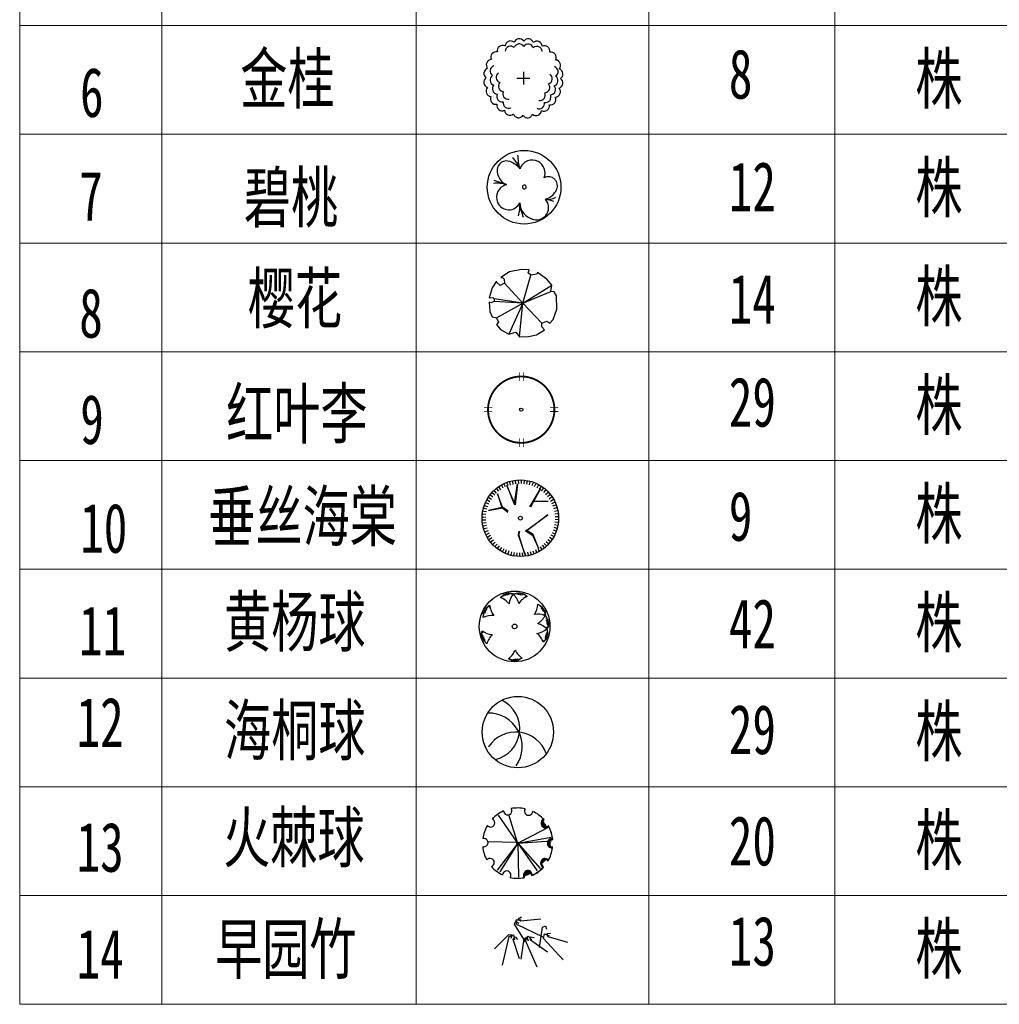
# Model space of a CAD drawing. Header units: millimetres. Extents: x -64078 to -62795, y 13127 to 13405.
# Tile 42 of 51: x -63030 to -62961, y 13262 to 13332. Entities that reach past the tile are written whole.
import ezdxf

# ---------------------------------------------------------------- set-up
doc = ezdxf.new("R2010")
doc.units = ezdxf.units.MM
doc.header["$LTSCALE"] = 1000
doc.header["$MEASUREMENT"] = 0
for name, color, linetype in [('0植物', 72, 'Continuous'), ('A绿-1', 94, 'Continuous'), ('LH', 94, 'Continuous'), ('中文', 6, 'Continuous'), ('图例', 3, 'Continuous'), ('植被', 104, 'Continuous')]:
    doc.layers.add(name, color=color, linetype=linetype)
doc.styles.add('H1', font='NSimSun.ttf', dxfattribs={"width": 0.7})

# ---------------------------------------------------------------- blocks, each defined once
blk = doc.blocks.new('金桂')
at = {"layer": 'A绿-1', "color": 3}
for p, q in [((-222, -540), (-222, -824)), ((-364, -682), (-80, -682))]:
    blk.add_line(p, q, dxfattribs=at)
for centre, major_axis, start_param, end_param in [((-684, -68), (-85.2, 85.2), -1.247368, 0.986448), ((-509, 30), (85.2, 85.2), 0.061629, 2.295445), ((-509, -86), (85.2, 85.2), 0.061629, 2.295445), ((-315, 80), (85.2, 85.2), 6.083015, 8.31683), ((-315, -36), (85.2, 85.2), 6.083015, 8.31683), ((-114, 78), (-85.2, 85.2), 4.250419, 6.484235), ((-114, -38), (-85.2, 85.2), 4.250419, 6.484235), ((79, 25), (85.2, 85.2), 5.559416, 7.793232), ((79, -91), (85.2, 85.2), 5.559416, 7.793232), ((251, -77), (-85.2, 85.2), 3.72682, 5.960636), ((-827, -209), (-85.2, 85.2), -0.985569, 1.248247), ((392, -220), (-85.2, 85.2), 3.465021, 5.698837), ((-929, -381), (-85.2, 85.2), -0.723769, 1.510046), ((-842, -518), (85.2, 85.2), 1.108826, 3.342642), ((432, -537), (85.2, 85.2), 4.512219, 6.746034), ((490, -395), (85.2, 85.2), 4.774018, 7.007834), ((-982, -574), (85.2, 85.2), 1.108826, 3.342642), ((-844, -719), (85.2, 85.2), 1.370626, 3.604441), ((-708, -663), (85.2, 85.2), 1.370626, 3.604441), ((302, -693), (85.2, 85.2), 4.250419, 6.484235), ((430, -737), (85.2, 85.2), 4.250419, 6.484235), ((540, -589), (85.2, 85.2), 4.512219, 6.746034), ((-984, -775), (85.2, 85.2), 1.370626, 3.604441), ((-794, -913), (-85.2, 85.2), 0.061629, 2.295445), ((-658, -857), (-85.2, 85.2), 0.061629, 2.295445), ((248, -887), (85.2, 85.2), 3.98862, 6.222435), ((376, -931), (-85.2, 85.2), 2.417823, 4.651639), ((538, -789), (85.2, 85.2), 4.250419, 6.484235), ((-934, -969), (-85.2, 85.2), 0.061629, 2.295445), ((-836, -1143), (85.2, 85.2), 1.894225, 4.12804), ((-696, -1087), (85.2, 85.2), 1.894225, 4.12804), ((-560, -1031), (85.2, 85.2), 1.894225, 4.12804), ((146, -1059), (85.2, 85.2), 3.72682, 5.960636), ((274, -1103), (-85.2, 85.2), 2.156024, 4.38984), ((484, -983), (-85.2, 85.2), 2.417823, 4.651639), ((-695, -1286), (-85.2, 85.2), 0.585228, 2.819043), ((-555, -1230), (-85.2, 85.2), 0.585228, 2.819043), ((131, -1243), (85.2, 85.2), 3.465021, 5.698837), ((239, -1295), (-85.2, 85.2), 1.894225, 4.12804), ((383, -1155), (85.2, 85.2), 3.72682, 5.960636), ((-523, -1388), (85.2, 85.2), 2.417823, 4.651639), ((-330, -1442), (85.2, 85.2), 2.679623, 4.913438), ((-129, -1444), (85.2, 85.2), 2.941422, 5.175238), ((65, -1394), (85.2, 85.2), 3.203222, 5.437037)]:
    blk.add_ellipse(centre, major_axis=major_axis, ratio=1, start_param=start_param, end_param=end_param, dxfattribs=at)
blk = doc.blocks.new('海桐球')
at = {"layer": '0植物', "color": 86}
blk.add_circle((-35, 50), 866, dxfattribs=at)
for centre, radius, start, end in [((-755, 131), 766, 282.5369, 64.5253), ((-747, -303), 817, 325.3925, 91.4177), ((-88, -738), 789, 19.6513, 146.595)]:
    blk.add_arc(centre, radius, start, end, dxfattribs=at)
blk = doc.blocks.new('早园竹')
at = {"layer": '植被'}
for p, q in [((44, 741), (120, 785)), ((97, 680), (44, 741)), ((594, 730), (97, 680)), ((-47, 606), (-15, 680)), ((221, 183), (-47, 606)), ((-15, 680), (58, 632)), ((9, 601), (-9, 714)), ((-9, 714), (115, 711)), ((648, 294), (9, 601)), ((560, 38), (632, 533)), ((632, 533), (705, 569)), ((705, 569), (729, 485)), ((-536, 6), (-183, 361)), ((-334, -386), (-176, 305)), ((-183, 361), (-103, 347)), ((-176, 305), (-69, 348)), ((-103, 347), (-134, 264)), ((-79, 237), (-31, 302)), ((-69, 348), (-45, 226)), ((-31, 302), (29, 238)), ((112, -240), (185, 255)), ((185, 255), (257, 291)), ((224, 215), (284, 313)), ((257, 291), (282, 207)), ((284, 313), (376, 229)), ((342, 218), (342, 299)), ((342, 299), (428, 283)), ((659, 264), (684, 376)), ((1133, -262), (659, 264)), ((684, 376), (799, 326)), ((744, 381), (831, 393)), ((769, 304), (744, 381)), ((1249, 162), (769, 304)), ((79, -237), (-79, 237)), ((508, -434), (224, 215)), ((752, -69), (342, 218))]:
    blk.add_line(p, q, dxfattribs=at)
blk = doc.blocks.new('A$C77F72C93')
at = {"color": 72}
for p, q in [((622, 2214, -343), (565, 2296, -343)), ((698, 2262, -343), (649, 2349, -343)), ((778, 2304, -343), (735, 2394, -343)), ((861, 2340, -343), (826, 2433, -343)), ((947, 2368, -343), (919, 2464, -343)), ((1034, 2391, -343), (1014, 2488, -343)), ((1124, 2406, -343), (1111, 2505, -343)), ((1213, 2414, -343), (1208, 2514, -343)), ((1304, 2415, -343), (1306, 2515, -343)), ((1394, 2409, -343), (1404, 2509, -343)), ((1483, 2396, -343), (1502, 2494, -343)), ((1571, 2376, -343), (1597, 2473, -343)), ((1657, 2349, -343), (1691, 2443, -343)), ((1741, 2316, -343), (1782, 2407, -343)), ((1822, 2276, -343), (1870, 2363, -343)), ((1900, 2229, -343), (1954, 2313, -343)), ((361, 1967, -343), (282, 2028, -343)), ((419, 2036, -343), (344, 2103, -343)), ((482, 2101, -343), (413, 2173, -343)), ((550, 2160, -343), (487, 2238, -343)), ((1973, 2177, -343), (2034, 2256, -343)), ((2043, 2119, -343), (2110, 2194, -343)), ((2107, 2056, -343), (2180, 2125, -343)), ((2167, 1988, -343), (2245, 2051, -343)), ((2221, 1916, -343), (2303, 1972, -343)), ((189, 1651, -343), (95, 1684, -343)), ((222, 1734, -343), (131, 1775, -343)), ((262, 1815, -343), (174, 1863, -343)), ((309, 1893, -343), (225, 1947, -343)), ((2269, 1839, -343), (2356, 1889, -343)), ((2311, 1759, -343), (2401, 1802, -343)), ((2346, 1676, -343), (2440, 1712, -343)), ((129, 1387, -343), (29, 1398, -343)), ((142, 1476, -343), (44, 1495, -343)), ((162, 1564, -343), (65, 1590, -343)), ((2375, 1591, -343), (2471, 1619, -343)), ((2398, 1503, -343), (2495, 1524, -343)), ((2413, 1414, -343), (2512, 1427, -343)), ((2421, 1324, -343), (2521, 1330, -343)), ((123, 1297, -343), (23, 1300, -343)), ((124, 1207, -343), (24, 1201, -343)), ((132, 1117, -343), (33, 1104, -343)), ((147, 1028, -343), (49, 1007, -343)), ((2403, 1055, -343), (2501, 1036, -343)), ((2416, 1144, -343), (2515, 1133, -343)), ((2422, 1234, -343), (2522, 1231, -343)), ((169, 940, -343), (73, 912, -343)), ((198, 855, -343), (105, 819, -343)), ((234, 772, -343), (144, 729, -343)), ((276, 692, -343), (189, 642, -343)), ((2282, 716, -343), (2370, 668, -343)), ((2322, 797, -343), (2414, 756, -343)), ((2356, 880, -343), (2450, 847, -343)), ((2383, 967, -343), (2479, 941, -343)), ((324, 615, -343), (241, 559, -343)), ((378, 543, -343), (300, 480, -343)), ((437, 475, -343), (365, 406, -343)), ((502, 412, -343), (435, 337, -343)), ((571, 354, -343), (510, 275, -343)), ((1995, 371, -343), (2058, 293, -343)), ((2063, 430, -343), (2132, 358, -343)), ((2126, 495, -343), (2200, 428, -343)), ((2184, 564, -343), (2263, 503, -343)), ((2236, 638, -343), (2320, 584, -343)), ((645, 302, -343), (590, 218, -343)), ((723, 255, -343), (675, 168, -343)), ((803, 215, -343), (763, 124, -343)), ((887, 182, -343), (854, 88, -343)), ((974, 155, -343), (948, 58, -343)), ((1062, 135, -343), (1043, 37, -343)), ((1151, 122, -343), (1140, 22, -343)), ((1241, 116, -343), (1238, 16, -343)), ((1331, 117, -343), (1336, 17, -343)), ((1421, 125, -343), (1434, 26, -343)), ((1510, 140, -343), (1531, 43, -343)), ((1598, 162, -343), (1626, 67, -343)), ((1683, 191, -343), (1719, 98, -343)), ((1766, 227, -343), (1809, 137, -343)), ((1846, 269, -343), (1896, 182, -343)), ((1923, 317, -343), (1979, 235, -343))]:
    blk.add_line(p, q, dxfattribs=at)
at = {"color": 37}
for p, q in [((816, 2358, -343), (1072, 1711, -343)), ((1076, 1762, -343), (816, 2358, -343)), ((1076, 1762, -343), (1174, 2403, -343)), ((1174, 2403, -343), (1096, 1716, -343)), ((673, 1635, -343), (513, 2072, -343)), ((513, 2072, -343), (656, 1626, -343)), ((1585, 1644, -343), (1933, 2242, -343)), ((1933, 2242, -343), (1716, 1843, -343)), ((864, 1499, -343), (673, 1635, -343)), ((1705, 1822, -343), (1600, 1630, -343)), ((2192, 1822, -343), (1705, 1822, -343)), ((1716, 1843, -343), (2192, 1822, -343)), ((656, 1626, -343), (209, 1527, -343)), ((209, 1527, -343), (673, 1608, -343)), ((673, 1608, -343), (852, 1473, -343)), ((1478, 876, -343), (2183, 1376, -343)), ((2183, 1376, -343), (1478, 849, -343)), ((1222, 843, -343), (1192, 715, -343)), ((1192, 715, -343), (1415, 81, -343)), ((1218, 715, -343), (1249, 841, -343)), ((1415, 81, -343), (1218, 715, -343)), ((1427, 864, -343), (1674, 706, -343)), ((1692, 733, -343), (1457, 876, -343)), ((1674, 706, -343), (1871, 277, -343)), ((1871, 277, -343), (1692, 733, -343))]:
    blk.add_line(p, q, dxfattribs=at)
at = {"color": 72}
blk.add_circle((1269, 1269), 1269, dxfattribs=at)
at = {"color": 37}
blk.add_circle((1269, 1269), 63.4, dxfattribs=at)
blk = doc.blocks.new('csht')
at = {"xscale": 0.6777933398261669, "yscale": 0.6777933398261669, "zscale": 0.6777933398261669}
blk.add_blockref('A$C77F72C93', (-860, -860), dxfattribs=at)
blk = doc.blocks.new('hyl')
at = {"layer": 'LH', "color": 12, "const_width": 0.05}
blk.add_lwpolyline([(-0.896, 0, -1), (0.896, 0, -0.414214), (0, -0.896, -0.414214), (-0.896, 0, 1)], format="xyb", dxfattribs=at)
at = {"layer": 'LH', "color": 12, "const_width": 0.02}
for points in [[(-0.05, 0.775), (-0.05, 1.005)], [(0.06, 0.775), (0.06, 1.005)], [(-1.008, 0.056), (-0.778, 0.056)], [(0.773, 0.059), (1.003, 0.059)], [(-1.008, -0.055), (-0.778, -0.055)], [(0.773, -0.051), (1.003, -0.051)], [(-0.053, -1.005), (-0.053, -0.776)], [(0.057, -1.005), (0.057, -0.776)]]:
    blk.add_lwpolyline(points, dxfattribs=at)
at = {"layer": 'LH', "color": 12}
blk.add_circle((0, 0), 0.0431, dxfattribs=at)
blk = doc.blocks.new('bt3')
at = {"layer": 'LH', "color": 11}
blk.add_line((-415, 56), (-701, 147), dxfattribs=at)
blk.add_circle((-5, -5, 152), 852, dxfattribs=at)
for centre, radius, start, end in [((1427, 813), 1584, 182.8326, 194.349), ((-412, 388), 216, 67.4722, 176.1144), ((-562, 27), 608, 40.4795, 67.4722), ((-674, 233), 599, 18.0916, 48.0156), ((178, 331), 292, 61.1238, 162.055), ((171, 318), 307, 340.51, 61.1238), ((-271, 379), 357, 176.1144, 245.9133), ((556, 28), 210, 334.7367, 117.0804), ((-646, -671), 758, 72.1643, 95.3116), ((-343, -239), 301, 104.2004, 203.8599), ((377, 113), 409, 285.541, 334.7367), ((-361, -247), 281, 203.8599, 334.8776), ((-859, -432), 758, 341.793, 5.2023), ((304, -354), 410, 181.7039, 257.1792), ((969, -275), 1079, 184.8716, 203.0753), ((276, -475), 286, 257.1792, 42.714), ((551, 30), 318, 258.3182, 303.1756), ((473, -779), 489, 65.0319, 88.0983)]:
    blk.add_arc(centre, radius, start, end, dxfattribs=at)
at = {"layer": 'LH', "color": 37}
for start, end in [(64.0302, 244.0302), (244.0302, 64.0302)]:
    blk.add_arc((0, 0), 44, start, end, dxfattribs=at)
blk = doc.blocks.new('樱花')
at = {"layer": 'A绿-1', "color": 231}
for p, q in [((-1916, 761), (-2315, 505)), ((-2315, 505), (-2235, 480)), ((-2235, 480), (-2175, 429)), ((-1377, 863), (-1916, 761)), ((-1018, 851), (-1377, 863)), ((-1305, -687), (-938, 608)), ((-1068, 723), (-1018, 851)), ((-938, 608), (-1068, 723)), ((-669, 659), (-938, 608)), ((-639, 736), (-669, 659)), ((-210, 429), (-639, 736)), ((-2714, 32), (-2864, -441)), ((-2514, 326), (-2714, 32)), ((-2514, 288), (-2514, 326)), ((-2355, 134), (-2514, 288)), ((-2155, 237), (-2355, 134)), ((-2175, 429), (-2155, 237)), ((-1305, -687), (-2155, 237)), ((-1305, -687), (20, 147)), ((20, 147), (-210, 429)), ((-20, -147), (20, 147)), ((-2864, -441), (-2694, -416)), ((-2694, -416), (-2624, -480)), ((-1305, -687), (-20, -147)), ((130, -160), (-20, -147)), ((239, -339), (130, -160)), ((249, -953), (239, -339)), ((-2784, -672), (-2864, -633)), ((-2864, -633), (-2834, -1068)), ((-2624, -608), (-2784, -672)), ((-1305, -687), (-2624, -480)), ((-2624, -480), (-2624, -608)), ((-1305, -687), (-2624, -608)), ((-2514, -1350), (-1305, -687)), ((-1305, -687), (-1946, -2104)), ((-1457, -2232), (-1305, -687)), ((-1305, -687), (-429, -1605)), ((-2834, -1068), (-2724, -1311)), ((-2724, -1311), (-2514, -1350)), ((-2514, -1350), (-2425, -1554)), ((80, -1426), (249, -953)), ((-2425, -1554), (-2514, -1669)), ((-2514, -1669), (-2335, -1887)), ((-439, -1772), (-429, -1605)), ((-309, -1900), (-439, -1772)), ((-429, -1605), (-210, -1516)), ((-210, -1516), (-60, -1605)), ((-60, -1605), (80, -1426)), ((-2335, -1887), (-1946, -2104)), ((-1946, -2104), (-1626, -2015)), ((-1626, -2015), (-1457, -2232)), ((-1457, -2232), (-1048, -2219)), ((-1048, -2219), (-679, -2143)), ((-679, -2143), (-309, -1900))]:
    blk.add_line(p, q, dxfattribs=at)
blk = doc.blocks.new('火棘球。')
at = {"layer": 'A绿-1', "color": 81}
for p, q in [((61, -7), (95, 1350)), ((36, -27), (-1195, 905)), ((36, -27), (-1276, 787)), ((36, -27), (1307, 849)), ((61, -16), (1327, 381)), ((36, -27), (-1508, -60)), ((-1462, -367), (-1438, -344)), ((-1446, -405), (-1388, -347)), ((-1431, -443), (-1349, -361)), ((-1415, -481), (-1321, -387)), ((-1400, -518), (-1293, -412)), ((-1384, -556), (-1276, -448)), ((36, -27), (-1225, -919)), ((36, -27), (-1116, -1055)), ((36, -27), (304, -1548)), ((36, -27), (145, -1568)), ((36, -27), (750, -1396)), ((-1369, -594), (-1268, -494)), ((-1353, -632), (-1261, -539)), ((-910, -1148), (-892, -1131)), ((-881, -1173), (-842, -1134)), ((-852, -1197), (-808, -1153)), ((-823, -1222), (-778, -1177)), ((-795, -1246), (-749, -1200)), ((-766, -1271), (-731, -1236)), ((-737, -1295), (-722, -1281)), ((780, -1325), (949, -1156)), ((784, -1268), (885, -1166)), ((842, -1316), (988, -1170)), ((973, -1238), (1028, -1184)), ((-106, -1517), (-31, -1442)), ((-51, -1516), (41, -1423)), ((3, -1515), (89, -1430)), ((57, -1514), (118, -1454)), ((112, -1513), (147, -1478)), ((166, -1512), (176, -1502))]:
    blk.add_line(p, q, dxfattribs=at)
for centre, major_axis, start_param, end_param in [((-850, 1232), (-190, 2), 0.361502, 4.03242), ((36, -27), (1600, 23), 1.655689, 2.054849), ((59, 1512), (189, 9), 2.813112, 6.484031), ((36, -27), (-1600, 6), 4.187322, 4.586482), ((960, 1205), (190, 1), 2.225773, 5.896691), ((36, -27), (1600, 18), 2.287093, 2.686253), ((36, -27), (1600, 6), 0.409818, 0.808978), ((-1421, 471), (-190, 3), 0.991194, 4.662112), ((1508, 426), (189, 11), 1.546007, 5.216925), ((36, -27), (-1600, 3), -0.212612, 0.186548), ((36, -27), (-45.2, 2.3), 3.193148, 9.476333), ((36, -27), (-1600, 7), 2.931107, 3.330267), ((-1470, -497), (-186, 5), 1.786043, 5.146984), ((-1436, -481), (189, 10), 4.691579, 8.362498), ((-1429, -497), (186, 7), -1.415836, 1.945105), ((-1438, -491), (186, 3), 4.707756, 8.127564), ((-1397, -491), (186, 3), 4.707756, 8.127564), ((1493, -525), (-190, 1), 4.124577, 7.795496), ((29, -33), (-1600, 5), 0.416946, 0.816106), ((36, -27), (-1596, 117), 0.487024, 0.886184), ((36, -27), (-1600, 12), 2.306299, 2.705459), ((-911, -1289), (186, 3), -0.769546, 2.591395), ((-888, -1259), (190, 1), -0.91582, 2.755099), ((-889, -1266), (-186, 1), 2.217699, 5.637507), ((-870, -1289), (186, 3), -0.769546, 2.591395), ((-848, -1266), (-186, 4), 2.231683, 5.651492), ((922, -1287), (189, 4), 0.326532, 3.99745), ((917, -1287), (186, 3), 0.308773, 3.728581), ((933, -1315), (185, 18), 0.405383, 3.766324), ((959, -1287), (-185, 14), 3.541006, 6.960814), ((975, -1315), (-186, 4), 3.666772, 7.027713), ((36, -27), (-1600, 6), 1.045738, 1.444898), ((13, -1567), (189, 9), -0.328076, 3.342842), ((7, -1602), (186, 4), -0.147469, 3.213472), ((10, -1570), (184, 24), -0.433752, 2.986056), ((48, -1602), (186, 4), -0.147469, 3.213472), ((52, -1570), (184, 24), -0.433752, 2.986056), ((29, -33), (1600, 8), -1.476414, -1.077254), ((36, -27), (1600, 6), -1.4749, -1.07574)]:
    blk.add_ellipse(centre, major_axis=major_axis, ratio=1, start_param=start_param, end_param=end_param, dxfattribs=at)
blk = doc.blocks.new('黄杨球')
at = {"layer": 'A绿-1', "color": 61}
for p, q in [((-1174, -29), (-1059, 67)), ((-1059, 67), (-1025, 38)), ((-1040, 88), (-987, 120)), ((-1025, 38), (-1040, 88)), ((-987, 120), (-938, 48)), ((-973, 123), (-931, 142)), ((-938, 48), (-973, 123)), ((-931, 142), (-898, 83)), ((-909, 147), (-884, 159)), ((-898, 83), (-909, 147)), ((-884, 159), (-868, 129)), ((-868, 129), (-846, 71)), ((-861, 166), (-795, 183)), ((-846, 71), (-861, 166)), ((-795, 183), (-782, 100)), ((-782, 100), (-781, 189)), ((-781, 189), (-732, 183)), ((-732, 183), (-726, 132)), ((-726, 132), (-713, 183)), ((-713, 183), (-655, 166)), ((-655, 166), (-647, 139)), ((-647, 139), (-631, 163)), ((-631, 163), (-605, 158)), ((-595, 157), (-615, 83)), ((-615, 83), (-572, 150)), ((-605, 158), (-610, 138)), ((-610, 138), (-595, 157)), ((-572, 150), (-541, 131)), ((-556, 125), (-412, 165)), ((-412, 165), (-393, 126)), ((-393, 126), (-386, 176)), ((-386, 176), (-325, 184)), ((-325, 184), (-309, 99)), ((-309, 99), (-311, 182)), ((-311, 182), (-265, 182)), ((-265, 182), (-259, 114)), ((-259, 114), (-242, 177)), ((-242, 177), (-214, 178)), ((-216, 83), (-191, 176)), ((-212, 144), (-216, 83)), ((-214, 178), (-212, 144)), ((-191, 176), (-124, 164)), ((-124, 164), (-145, 83)), ((-145, 83), (-108, 164)), ((-108, 164), (-66, 138)), ((-66, 138), (-82, 89)), ((-82, 89), (-49, 130)), ((-49, 130), (-3, 91)), ((-3, 91), (-6, 63)), ((-6, 63), (18, 79)), ((49, 59), (0, 0)), ((0, 0), (67, 43)), ((18, 79), (40, 64)), ((40, 64), (27, 48)), ((27, 48), (49, 59)), ((67, 43), (87, 13)), ((-1755, -451), (-1734, -434)), ((-1748, -478), (-1755, -451)), ((-1734, -434), (-1722, -451)), ((-1722, -451), (-1727, -427)), ((-1727, -427), (-1685, -492)), ((-1706, -415), (-1671, -405)), ((-1685, -492), (-1706, -415)), ((599, -343), (725, -423)), ((725, -423), (709, -464)), ((709, -464), (751, -435)), ((751, -435), (797, -475)), ((-1976, -982), (-1970, -833)), ((-1972, -804), (-1961, -744)), ((-1926, -827), (-1972, -804)), ((-1970, -833), (-1926, -827)), ((-1961, -744), (-1875, -756)), ((-1954, -731), (-1941, -687)), ((-1875, -756), (-1954, -731)), ((-1941, -687), (-1874, -703)), ((-1928, -668), (-1921, -641)), ((-1874, -703), (-1928, -668)), ((-1921, -641), (-1888, -649)), ((-1911, -619), (-1879, -559)), ((-1831, -672), (-1911, -619)), ((-1888, -649), (-1831, -672)), ((-1879, -559), (-1809, -605)), ((-1874, -545), (-1837, -512)), ((-1809, -605), (-1874, -545)), ((-1837, -512), (-1796, -542)), ((-1825, -499), (-1773, -467)), ((-1796, -542), (-1825, -499)), ((-1773, -467), (-1748, -478)), ((797, -475), (745, -544)), ((745, -544), (805, -487)), ((837, -521), (790, -571)), ((790, -571), (847, -541)), ((795, -624), (881, -580)), ((843, -586), (795, -624)), ((805, -487), (837, -521)), ((867, -561), (843, -586)), ((917, -638), (843, -676)), ((843, -676), (927, -650)), ((847, -541), (867, -561)), ((955, -836), (878, -840)), ((878, -840), (955, -861)), ((881, -580), (917, -638)), ((937, -698), (890, -719)), ((890, -719), (942, -716)), ((944, -776), (921, -793)), ((921, -793), (949, -800)), ((927, -650), (937, -698)), ((952, -826), (932, -828)), ((932, -828), (955, -836)), ((936, -884), (1019, -1007)), ((942, -716), (944, -776)), ((955, -861), (946, -896)), ((949, -800), (952, -826)), ((1019, -1007), (987, -1038)), ((987, -1038), (1037, -1029)), ((1064, -1085), (987, -1126)), ((987, -1126), (1066, -1099)), ((1060, -1205), (1001, -1220)), ((1001, -1220), (1097, -1215)), ((1081, -1143), (1018, -1169)), ((1018, -1169), (1082, -1166)), ((1106, -1283), (1023, -1287)), ((1023, -1287), (1111, -1297)), ((1037, -1029), (1064, -1085)), ((1100, -1345), (1049, -1345)), ((1049, -1345), (1098, -1364)), ((1092, -1192), (1060, -1205)), ((1066, -1099), (1081, -1143)), ((1098, -1364), (1075, -1420)), ((1082, -1166), (1092, -1192)), ((1097, -1215), (1106, -1283)), ((1111, -1297), (1100, -1345)), ((-2062, -1780), (-2051, -1721)), ((-2010, -1788), (-2062, -1780)), ((-2061, -1848), (-2060, -1799)), ((-1973, -1840), (-2061, -1848)), ((-2060, -1799), (-2010, -1788)), ((-2053, -1861), (-1973, -1840)), ((-2051, -1696), (-2049, -1670)), ((-2025, -1709), (-2051, -1696)), ((-2051, -1721), (-2025, -1709)), ((-2028, -1672), (-2049, -1660)), ((-2049, -1660), (-1973, -1672)), ((-2049, -1670), (-2028, -1672)), ((-2044, -1636), (-2029, -1603)), ((-1973, -1672), (-2044, -1636)), ((1007, -1858), (946, -1848)), ((946, -1848), (1036, -1883)), ((1059, -1750), (972, -1757)), ((972, -1757), (1055, -1764)), ((1051, -1810), (982, -1809)), ((982, -1809), (1043, -1832)), ((1060, -1479), (989, -1451)), ((989, -1451), (1051, -1501)), ((1049, -1661), (1008, -1677)), ((1008, -1677), (1057, -1689)), ((1024, -1515), (1049, -1661)), ((1051, -1501), (1028, -1530)), ((1043, -1832), (1041, -1860)), ((1062, -1469), (1043, -1462)), ((1043, -1462), (1060, -1479)), ((1075, -1420), (1047, -1425)), ((1047, -1425), (1069, -1444)), ((1055, -1764), (1051, -1810)), ((1057, -1689), (1059, -1750)), ((1069, -1444), (1062, -1469)), ((-2030, -1925), (-2053, -1861)), ((-1937, -1901), (-2030, -1925)), ((-2021, -1947), (-1992, -1928)), ((-2006, -1971), (-2021, -1947)), ((-1943, -1954), (-2006, -1971)), ((-1999, -1993), (-1943, -1954)), ((-1976, -2032), (-1999, -1993)), ((-1992, -1928), (-1937, -1901)), ((-1904, -1989), (-1976, -2032)), ((-1970, -2046), (-1904, -1989)), ((-1933, -2095), (-1970, -2046)), ((-1886, -2075), (-1933, -2095)), ((-1910, -2112), (-1886, -2075)), ((-1804, -2216), (-1910, -2112)), ((895, -2109), (842, -2054)), ((842, -2054), (877, -2125)), ((877, -2125), (846, -2142)), ((901, -2100), (886, -2086)), ((886, -2086), (895, -2109)), ((918, -2080), (901, -2100)), ((933, -2061), (905, -2055)), ((905, -2055), (918, -2080)), ((976, -2019), (933, -2061)), ((986, -2003), (939, -1982)), ((939, -1982), (976, -2019)), ((1017, -1948), (940, -1918)), ((940, -1918), (1016, -1964)), ((1016, -1964), (986, -2003)), ((1041, -1860), (1007, -1858)), ((1036, -1883), (1017, -1948)), ((-761, -2942), (-787, -2917)), ((-705, -2886), (-761, -2942)), ((-740, -2954), (-705, -2886)), ((-722, -2938), (-740, -2954)), ((-730, -2957), (-722, -2938)), ((-706, -2967), (-730, -2957)), ((-685, -2947), (-706, -2967)), ((-683, -2975), (-685, -2947)), ((-629, -3003), (-683, -2975)), ((-606, -2956), (-629, -3003)), ((-611, -3007), (-606, -2956)), ((-565, -3024), (-611, -3007)), ((-545, -2937), (-565, -3024)), ((-550, -3020), (-545, -2937)), ((-481, -3018), (-550, -3020)), ((-476, -2922), (-481, -3018)), ((-467, -2983), (-476, -2922)), ((-458, -3016), (-467, -2983)), ((-431, -3009), (-458, -3016)), ((-428, -2944), (-431, -3009)), ((-408, -3009), (-428, -2944)), ((-363, -2999), (-408, -3009)), ((-348, -2998), (-382, -2918)), ((-382, -2918), (-363, -2999)), ((-291, -2978), (-348, -2998)), ((-267, -2962), (-294, -2927)), ((-294, -2927), (-291, -2978)), ((-135, -2892), (-267, -2962))]:
    blk.add_line(p, q, dxfattribs=at)
for centre, major_axis, start_param, end_param in [((-496, -1396), (-1666, 4), 0.002082, 6.285267), ((59, -434), (752, 336), 1.965578, 2.592554), ((-1297, -602), (-951, 416), 3.830729, 4.328988), ((405, -747), (811, 147), 1.787052, 2.414028), ((-849, -338), (821, 70), 3.138273, 3.765249), ((-1555, -994), (-1038, 18), 3.855135, 4.353395), ((-437, -279), (-1034, 98), 2.675798, 3.174058), ((-1513, -1912), (1036, 69), 1.467186, 1.965445), ((594, -1641), (-824, 0), 4.27097, 4.897946), ((15, -403), (-959, 398), 2.555626, 3.053885), ((-496, -1396), (-110, 4), 0.0394752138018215, 6.322660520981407), ((403, -2067), (819, 95), 0.593876, 1.220852), ((-1529, -948), (-824, 3), 0.922603, 1.549579), ((-804, -2494), (1037, 45), 2.328162, 2.826422), ((378, -701), (-1031, 118), 1.857185, 2.355444), ((56, -2379), (823, 33), 0.251392, 0.878367), ((-1256, -2239), (-820, 83), 2.276785, 2.903761), ((439, -2027), (-1000, 279), 0.759108, 1.257367)]:
    blk.add_ellipse(centre, major_axis=major_axis, ratio=1, start_param=start_param, end_param=end_param, dxfattribs=at)

msp = doc.modelspace()

# ---------------------------------------------------------------- linework, layer by layer
at = {"layer": '中文', "lineweight": 0}
for p, q in [((-63029.998, 13262.175), (-63029.998, 13381.613)), ((-62985.442, 13262.175), (-62985.441, 13381.612)), ((-63029.998, 13331.509), (-62862.202, 13331.507)), ((-63029.998, 13331.509), (-62821.334, 13331.507)), ((-63029.998, 13323.805), (-62821.334, 13323.803)), ((-63029.998, 13316.102), (-62821.334, 13316.099)), ((-63029.998, 13308.398), (-62821.334, 13308.396)), ((-63029.998, 13300.694), (-62821.334, 13300.692)), ((-63029.998, 13292.99), (-62821.334, 13292.988)), ((-63029.998, 13285.287), (-62821.334, 13285.284)), ((-63029.998, 13277.583), (-62821.334, 13277.581)), ((-63029.998, 13269.879), (-62821.334, 13269.877)), ((-63029.998, 13262.175), (-62821.334, 13262.173))]:
    msp.add_line(p, q, dxfattribs=at)
for points in [[(-63019.923, 13381.613), (-63019.923, 13262.175)], [(-63001.91, 13262.175), (-63001.91, 13381.613)], [(-63001.91, 13262.175), (-63001.91, 13381.613)], [(-62972.265, 13381.612), (-62972.265, 13262.175)]]:
    msp.add_lwpolyline(points, dxfattribs=at)

# ---------------------------------------------------------------- block references
at = {"layer": '0植物', "xscale": 0.002916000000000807, "yscale": 0.002915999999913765, "zscale": 0.002916}
msp.add_blockref('海桐球', (-62994.608, 13281.308), dxfattribs=at)
at = {"layer": 'A绿-1'}
for name, p, xscale, yscale, zscale in [('金桂', (-62993.616, 13329.937, 0.133), 0.003175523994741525, 0.003175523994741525, 0.0031755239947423), ('樱花', (-62992.342, 13312.888), 0.001539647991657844, 0.001539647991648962, 0.0015396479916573), ('早园竹', (-62994.813, 13266.076), 0.002916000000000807, 0.002915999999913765, 0.002916)]:
    msp.add_blockref(name, p, dxfattribs=dict(at, xscale=xscale, yscale=yscale, zscale=zscale))
at = {"layer": 'A绿-1', "xscale": 0.001556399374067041, "yscale": 0.001556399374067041, "zscale": 0.0015563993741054, "rotation": 90}
msp.add_blockref('火棘球。', (-62994.764, 13273.534, -1.458), dxfattribs=at)
at = {"layer": 'LH'}
for name, p, xscale, yscale, zscale in [('bt3', (-62994.251, 13320.07), 0.003061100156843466, 0.0030611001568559, 0.0030611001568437), ('hyl', (-62994.472, 13304.298), 2.6244, 2.624399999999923, 2.624399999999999), ('csht', (-62994.533, 13296.608, -0.468), 0.003152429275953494, 0.003152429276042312, 0.0031524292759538)]:
    msp.add_blockref(name, p, dxfattribs=dict(at, xscale=xscale, yscale=yscale, zscale=zscale))
at = {"layer": '图例', "color": 3, "xscale": 0.001502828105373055, "yscale": 0.00150282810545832, "zscale": 0.0015028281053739}
msp.add_blockref('黄杨球', (-62994.193, 13291.039, -1.436), dxfattribs=at)

# ---------------------------------------------------------------- texts
at = {"layer": '中文', "lineweight": 0, "style": 'H1', "width": 0.7}
for s, height, p in [('金桂', 3.4992, (-63014.373, 13326.007)), ('8', 3.499, (-62979.764, 13326.33)), ('株', 3.499, (-62966.554, 13325.993)), ('6', 3.499, (-63025.721, 13325.027)), ('株', 3.499, (-62966.554, 13318.289)), ('碧桃', 3.4992, (-63014.118, 13317.586)), ('12', 3.4992, (-62979.764, 13318.351)), ('7', 3.499, (-63025.78, 13317.69)), ('樱花', 3.4992, (-63013.841, 13310.43)), ('株', 3.499, (-62966.554, 13310.585)), ('14', 3.4992, (-62979.764, 13310.378)), ('8', 3.499, (-63025.78, 13309.394)), ('29', 3.4992, (-62979.764, 13303.091)), ('株', 3.499, (-62966.554, 13302.882)), ('红叶李', 3.4992, (-63015.375, 13302.276)), ('9', 3.499, (-63025.707, 13301.864)), ('垂丝海棠', 3.4992, (-63016.638, 13294.991)), ('株', 3.499, (-62966.554, 13295.178)), ('9', 3.499, (-62979.764, 13295.005)), ('10', 3.4992, (-63025.707, 13294.16)), ('黄杨球', 3.4992, (-63015.526, 13287.536)), ('株', 3.499, (-62966.554, 13287.474)), ('42', 3.4992, (-62979.764, 13287.388)), ('11', 3.4992, (-63025.794, 13286.897)), ('12', 3.4992, (-63025.969, 13280.409)), ('海桐球', 3.4992, (-63015.526, 13279.833)), ('株', 3.499, (-62966.554, 13279.77)), ('29', 3.4992, (-62979.764, 13279.895)), ('火棘球', 3.4992, (-63015.592, 13272.251)), ('株', 3.499, (-62966.554, 13272.067)), ('20', 3.4992, (-62979.764, 13272.008)), ('13', 3.4992, (-63025.969, 13271.561)), ('早园竹', 3.4992, (-63016.159, 13264.347)), ('13', 3.4992, (-62979.764, 13264.91)), ('株', 3.499, (-62966.554, 13264.363)), ('14', 3.4992, (-63025.969, 13263.998))]:
    msp.add_text(s, height=height, dxfattribs=at).set_placement(p)

doc.saveas('drawing.dxf')
